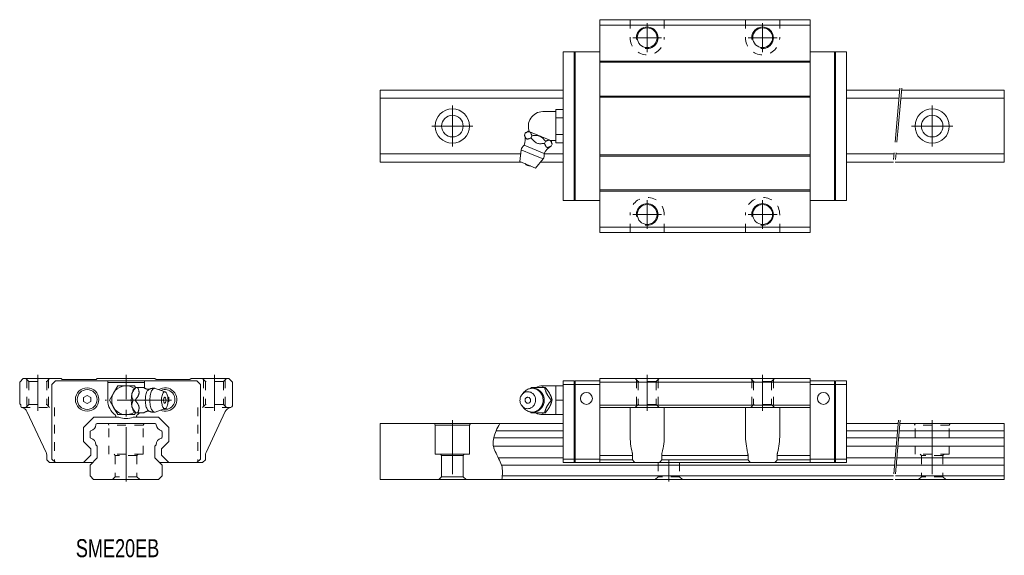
# Model space of a CAD drawing. Header units: inches. Extents: x -30 to 243, y -21 to 128.
import ezdxf

# ---------------------------------------------------------------- set-up
doc = ezdxf.new("R2010")
doc.units = ezdxf.units.IN
for name, pattern in [('CENTER', [22.8, 15, -3, 1.8, -3]), ('DASHED', [4.8, 2.4, -2.4]), ('PHANTOM', [27.6, 15, -3, 1.8, -3, 1.8, -3])]:
    doc.linetypes.add(name, pattern=pattern)
for name, color, linetype, lineweight in [('ACAD_LAYER_1', 7, 'Continuous', 0), ('G-M6 [2]', 89, 'Continuous', 0), ('SME20EB [6]', 89, 'Continuous', 0), ('Unnamed [1]', 89, 'Continuous', 0)]:
    doc.layers.add(name, color=color, linetype=linetype, lineweight=lineweight)
doc.styles.add('CK_TEXT_STYLE_0003', font='Smooth', dxfattribs={"width": 0.75, "height": 5})

msp = doc.modelspace()

# ---------------------------------------------------------------- linework, layer by layer
at = {"layer": 'ACAD_LAYER_1', "color": 252, "linetype": 'Continuous', "lineweight": 0}
for p, q in [((139.7, 19.97), (139.7, 20)), ((139.7, 20), (149.2, 20)), ((149.2, 20), (149.2, 19.97))]:
    msp.add_line(p, q, dxfattribs=at)
at = {"layer": 'ACAD_LAYER_1', "color": 4, "linetype": 'Continuous', "lineweight": 0}
for p, q in [((139.7, 18.85), (139.7, 19.97)), ((149.2, 19.97), (149.2, 18.85)), ((171.7, 20), (171.7, 19.97)), ((181.2, 20), (171.7, 20)), ((171.7, 19.97), (171.7, 18.85)), ((181.2, 19.97), (181.2, 20)), ((181.2, 18.85), (181.2, 19.97)), ((139.7, 12.46), (139.7, 18.85)), ((149.2, 18.85), (149.2, 12.46)), ((171.7, 18.85), (171.7, 12.46)), ((181.2, 12.46), (181.2, 18.85)), ((140.41, 5.5), (140.41, 6.66)), ((148.49, 6.66), (148.49, 5.5)), ((172.41, 6.66), (172.41, 5.5)), ((180.49, 5.5), (180.49, 6.66)), ((147.87, 4.7), (141.03, 4.7)), ((173.03, 4.7), (179.87, 4.7))]:
    msp.add_line(p, q, dxfattribs=at)
for centre, start, end in [((144.45, 8), 211.7569, 224.0063), ((144.45, 8), 315.9937, 328.2431), ((176.45, 8), 211.7569, 224.0063), ((176.45, 8), 315.9937, 328.2431)]:
    msp.add_arc(centre, 4.75, start, end, dxfattribs=at)
for centre, major_axis, start_param, end_param in [((144.45, 12.46), (0, -10.19), 4.712389, 5.220888), ((144.45, 12.46), (0, -10.19), 1.062298, 1.570796), ((176.45, 12.46), (0, 10.19), 1.570796, 2.079295), ((176.45, 12.46), (0, -10.19), 1.062298, 1.570796)]:
    msp.add_ellipse(centre, major_axis=major_axis, ratio=0.466308, start_param=start_param, end_param=end_param, dxfattribs=at)
for points, knots in [([(140.41, 6.66), (140.41, 6.73), (140.41, 6.8), (140.4, 6.91), (140.4, 6.95), (140.39, 7.02), (140.39, 7.06), (140.37, 7.16), (140.36, 7.23), (140.33, 7.37), (140.32, 7.44), (140.3, 7.5)], [0, 0, 0, 0, 0.25, 0.25, 0.375, 0.375, 0.5, 0.5, 0.75, 0.75, 1, 1, 1, 1]), ([(148.6, 7.5), (148.57, 7.37), (148.54, 7.24), (148.51, 7.06), (148.51, 7.02), (148.5, 6.95), (148.5, 6.91), (148.49, 6.8), (148.49, 6.73), (148.49, 6.66)], [0, 0, 0, 0, 0.5, 0.5, 0.625, 0.625, 0.75, 0.75, 1, 1, 1, 1]), ([(172.3, 7.5), (172.33, 7.37), (172.36, 7.24), (172.39, 7.02), (172.4, 6.95), (172.41, 6.8), (172.41, 6.73), (172.41, 6.66)], [0, 0, 0, 0, 0.5, 0.5, 0.75, 0.75, 1, 1, 1, 1]), ([(180.49, 6.66), (180.49, 6.8), (180.5, 6.95), (180.53, 7.16), (180.54, 7.23), (180.57, 7.37), (180.58, 7.44), (180.6, 7.5)], [0, 0, 0, 0, 0.5, 0.5, 0.75, 0.75, 1, 1, 1, 1])]:
    msp.add_open_spline(points, degree=3, knots=knots, dxfattribs=at)
at = {"layer": 'G-M6 [2]', "color": 4, "linetype": 'Continuous', "lineweight": 0}
for p, q in [((112.27, 25.5), (116, 25.5)), ((115.5, 26), (119.1, 26)), ((115.5, 25.53), (115.5, 26)), ((116, 25.5), (116.23, 25.5)), ((119.1, 26), (121.2, 26)), ((119.1, 24), (119.1, 26)), ((109.75, 23.58), (110.29, 24.22)), ((117.41, 23.82), (117.49, 23.68)), ((117.87, 22), (118.1, 22)), ((119.1, 22), (119.1, 24)), ((119.1, 22), (121.2, 22)), ((119.1, 20), (119.1, 22)), ((110.29, 19.78), (109.75, 20.42)), ((117.49, 20.32), (117.41, 20.18)), ((119.1, 18), (119.1, 20)), ((116, 18.5), (112.27, 18.5)), ((115.5, 18), (115.5, 18.47)), ((119.1, 18), (115.5, 18)), ((116, 18.5), (116.23, 18.5)), ((119.1, 18), (121.2, 18))]:
    msp.add_line(p, q, dxfattribs=at)
at = {"layer": 'G-M6 [2]', "color": 4, "linetype": 'Continuous', "lineweight": 0, "extrusion": (0, 0, -1)}
for points in [[(-112.55, 25.3), (-113.09, 25.25), (-113.3, 25.2), (-113.51, 25.13), (-113.72, 25.04), (-113.93, 24.94), (-114.13, 24.82), (-114.33, 24.68), (-114.51, 24.52), (-114.69, 24.35), (-114.85, 24.16), (-115, 23.96), (-115.17, 23.68), (-115.32, 23.38), (-115.43, 23.08), (-115.51, 22.77), (-115.56, 22.47), (-115.59, 22.17), (-115.59, 21.89), (-115.58, 21.62), (-115.52, 21.27), (-115.44, 20.96), (-115.34, 20.68), (-115.23, 20.43), (-115.06, 20.14), (-114.89, 19.89), (-114.72, 19.69), (-114.5, 19.46), (-114.29, 19.29), (-114.1, 19.16), (-113.88, 19.03), (-113.62, 18.91), (-113.41, 18.83), (-113.19, 18.77), (-112.97, 18.73), (-112.73, 18.71), (-112.55, 18.7), (-112.55, 18.7), (-112.05, 18.74), (-111.83, 18.79), (-111.56, 18.88), (-111.33, 18.97), (-111.08, 19.11), (-110.89, 19.23), (-110.69, 19.38), (-110.46, 19.59), (-110.29, 19.78)], [(-117.41, 23.82), (-117.36, 23.92), (-117.3, 24.02), (-117.24, 24.12), (-117.18, 24.22), (-117.11, 24.31), (-117.05, 24.41), (-116.98, 24.5), (-116.92, 24.6), (-116.85, 24.69), (-116.78, 24.78), (-116.71, 24.87), (-116.64, 24.96), (-116.58, 25.05), (-116.51, 25.14), (-116.44, 25.23), (-116.37, 25.32), (-116.3, 25.41), (-116.23, 25.5)], [(-115.91, 22), (-115.91, 21.95), (-115.91, 21.9), (-115.91, 21.85), (-115.91, 21.8), (-115.9, 21.75), (-115.9, 21.7), (-115.89, 21.65), (-115.89, 21.6), (-115.88, 21.55), (-115.87, 21.49), (-115.86, 21.44), (-115.86, 21.39), (-115.85, 21.34), (-115.83, 21.28), (-115.82, 21.23), (-115.81, 21.18), (-115.8, 21.13), (-115.78, 21.08), (-115.77, 21.02), (-115.75, 20.97), (-115.74, 20.92), (-115.72, 20.87), (-115.7, 20.82), (-115.68, 20.77), (-115.66, 20.72), (-115.64, 20.67), (-115.62, 20.62), (-115.6, 20.57), (-115.57, 20.53), (-115.55, 20.48), (-115.52, 20.43), (-115.5, 20.38), (-115.47, 20.34), (-115.45, 20.29), (-115.42, 20.24), (-115.39, 20.2), (-115.36, 20.15), (-115.33, 20.11), (-115.3, 20.06), (-115.27, 20.02), (-115.24, 19.98), (-115.21, 19.93), (-115.17, 19.89), (-115.14, 19.85), (-115.1, 19.81), (-115.07, 19.77), (-115.03, 19.73), (-115, 19.69), (-114.96, 19.65), (-114.92, 19.62), (-114.88, 19.58), (-114.84, 19.54), (-114.8, 19.51), (-114.76, 19.47), (-114.72, 19.44), (-114.68, 19.4), (-114.64, 19.37), (-114.6, 19.34), (-114.56, 19.3), (-114.51, 19.27), (-114.47, 19.24), (-114.42, 19.21), (-114.38, 19.18), (-114.34, 19.16), (-114.29, 19.13), (-114.24, 19.1), (-114.2, 19.08), (-114.15, 19.05), (-114.1, 19.03), (-114.06, 19), (-114.01, 18.98), (-113.96, 18.96), (-113.91, 18.94), (-113.86, 18.92), (-113.81, 18.9), (-113.77, 18.88), (-113.72, 18.86), (-113.67, 18.84), (-113.62, 18.83), (-113.57, 18.81), (-113.52, 18.8), (-113.46, 18.79), (-113.41, 18.77), (-113.36, 18.76), (-113.31, 18.75), (-113.26, 18.74), (-113.21, 18.73), (-113.16, 18.72), (-113.11, 18.71), (-113.05, 18.71), (-113, 18.7), (-112.95, 18.7), (-112.9, 18.69), (-112.85, 18.69), (-112.79, 18.68), (-112.74, 18.68), (-112.69, 18.68), (-112.64, 18.68), (-112.59, 18.68), (-112.53, 18.68), (-112.48, 18.69), (-112.43, 18.69), (-112.38, 18.7), (-112.33, 18.7), (-112.28, 18.71), (-112.22, 18.71), (-112.17, 18.72), (-112.12, 18.73), (-112.09, 18.73), (-112.06, 18.74), (-112.03, 18.74), (-112, 18.75), (-111.97, 18.75), (-111.94, 18.76), (-111.91, 18.77), (-111.88, 18.77), (-111.85, 18.78)], [(-118.1, 22), (-118.07, 22.09), (-118.05, 22.18), (-118.02, 22.27), (-117.99, 22.35), (-117.97, 22.44), (-117.94, 22.53), (-117.91, 22.62), (-117.88, 22.72), (-117.85, 22.81), (-117.82, 22.9), (-117.79, 22.99), (-117.75, 23.09), (-117.71, 23.18), (-117.67, 23.28), (-117.63, 23.38), (-117.59, 23.48), (-117.54, 23.58), (-117.49, 23.68)], [(-117.49, 20.32), (-117.52, 20.38), (-117.55, 20.43), (-117.57, 20.49), (-117.6, 20.55), (-117.63, 20.6), (-117.65, 20.66), (-117.67, 20.71), (-117.7, 20.77), (-117.72, 20.82), (-117.77, 20.96), (-117.82, 21.1), (-117.86, 21.23), (-117.91, 21.36), (-117.95, 21.49), (-117.99, 21.62), (-118.02, 21.75), (-118.06, 21.87), (-118.1, 22)], [(-116.23, 18.5), (-116.32, 18.61), (-116.4, 18.72), (-116.49, 18.83), (-116.57, 18.94), (-116.66, 19.05), (-116.74, 19.16), (-116.82, 19.27), (-116.91, 19.39), (-116.99, 19.5), (-117.04, 19.57), (-117.08, 19.65), (-117.13, 19.72), (-117.18, 19.79), (-117.23, 19.86), (-117.27, 19.93), (-117.32, 20.01), (-117.36, 20.08), (-117.4, 20.16), (-117.4, 20.16), (-117.4, 20.16), (-117.41, 20.16), (-117.41, 20.17), (-117.41, 20.17), (-117.41, 20.17), (-117.41, 20.17), (-117.41, 20.18), (-117.41, 20.18)], [(-111.77, 18.8), (-111.76, 18.81), (-111.75, 18.81), (-111.74, 18.82), (-111.73, 18.82), (-111.71, 18.82), (-111.7, 18.83), (-111.69, 18.83), (-111.68, 18.83), (-111.67, 18.84), (-111.67, 18.84), (-111.67, 18.84), (-111.66, 18.84), (-111.66, 18.84), (-111.66, 18.84), (-111.66, 18.84), (-111.66, 18.85), (-111.65, 18.85), (-111.65, 18.85)]]:
    msp.add_lwpolyline(points, dxfattribs=at)
at = {"layer": 'G-M6 [2]', "color": 4, "linetype": 'Continuous', "lineweight": 0}
for points in [[(110.29, 24.22), (110.68, 24.61), (110.88, 24.76), (111.12, 24.92), (111.33, 25.03), (111.57, 25.12), (111.82, 25.2), (112.06, 25.26), (112.28, 25.29), (112.55, 25.3)], [(112.08, 25.26), (112.1, 25.28), (112.12, 25.31), (112.14, 25.34), (112.16, 25.37), (112.19, 25.39), (112.21, 25.42), (112.23, 25.45), (112.25, 25.47), (112.27, 25.5)], [(112.08, 25.27), (112.11, 25.27), (112.14, 25.28), (112.17, 25.28), (112.2, 25.29), (112.23, 25.29), (112.26, 25.29), (112.29, 25.3), (112.32, 25.3), (112.35, 25.3), (112.4, 25.31), (112.45, 25.31), (112.5, 25.31), (112.55, 25.32), (112.61, 25.32), (112.66, 25.32), (112.71, 25.32), (112.76, 25.32), (112.81, 25.31), (112.87, 25.31), (112.92, 25.31), (112.97, 25.3), (113.02, 25.3), (113.07, 25.29), (113.12, 25.28), (113.17, 25.28), (113.23, 25.27), (113.28, 25.26), (113.33, 25.25), (113.38, 25.24), (113.43, 25.22), (113.48, 25.21), (113.53, 25.2), (113.58, 25.18), (113.63, 25.17), (113.68, 25.15), (113.72, 25.14), (113.77, 25.12), (113.82, 25.1), (113.87, 25.08), (113.92, 25.06), (113.96, 25.04), (114.01, 25.02), (114.06, 25), (114.1, 24.97), (114.15, 24.95), (114.19, 24.93), (114.24, 24.9), (114.28, 24.88), (114.33, 24.85), (114.37, 24.82), (114.41, 24.79), (114.46, 24.77), (114.5, 24.74), (114.54, 24.71), (114.58, 24.68), (114.62, 24.64), (114.66, 24.61), (114.7, 24.58), (114.74, 24.55), (114.78, 24.51), (114.82, 24.48), (114.86, 24.44), (114.9, 24.41), (114.93, 24.37), (114.97, 24.34), (115.01, 24.3), (115.04, 24.26), (115.07, 24.22), (115.11, 24.18), (115.14, 24.14), (115.17, 24.1), (115.21, 24.06), (115.24, 24.02), (115.27, 23.98), (115.3, 23.94), (115.33, 23.9), (115.36, 23.85), (115.39, 23.81), (115.41, 23.77), (115.44, 23.72), (115.47, 23.68), (115.49, 23.63), (115.52, 23.58), (115.54, 23.54), (115.56, 23.49), (115.59, 23.44), (115.61, 23.4), (115.63, 23.35), (115.65, 23.3), (115.67, 23.25), (115.69, 23.2), (115.71, 23.16), (115.73, 23.11), (115.74, 23.06), (115.76, 23.01), (115.77, 22.96), (115.79, 22.91), (115.8, 22.86), (115.81, 22.8), (115.83, 22.75), (115.84, 22.7), (115.85, 22.65), (115.86, 22.6), (115.87, 22.55), (115.88, 22.49), (115.88, 22.44), (115.89, 22.39), (115.89, 22.34), (115.9, 22.3), (115.9, 22.26), (115.9, 22.22), (115.91, 22.19), (115.91, 22.15), (115.91, 22.11), (115.91, 22.08), (115.91, 22.04), (115.91, 22)], [(116, 25.5), (116.03, 25.39), (116.07, 25.28), (116.1, 25.17), (116.13, 25.06), (116.17, 24.95), (116.2, 24.84), (116.24, 24.73), (116.28, 24.61), (116.32, 24.5), (116.34, 24.43), (116.37, 24.35), (116.4, 24.28), (116.43, 24.21), (116.46, 24.14), (116.49, 24.07), (116.53, 23.99), (116.56, 23.92), (116.6, 23.84), (116.64, 23.77), (116.68, 23.69), (116.72, 23.62), (116.76, 23.54), (116.81, 23.47), (116.85, 23.39), (116.9, 23.32), (116.95, 23.25), (117, 23.18), (117.09, 23.04), (117.18, 22.9), (117.28, 22.77), (117.38, 22.64), (117.48, 22.51), (117.57, 22.38), (117.67, 22.25), (117.77, 22.13), (117.87, 22)], [(111.36, 19.65), (110.97, 19.69), (110.77, 19.74), (110.57, 19.81), (110.37, 19.91), (110.18, 20.03), (110, 20.17), (109.83, 20.33), (109.68, 20.51), (109.55, 20.71), (109.43, 20.92), (109.34, 21.13), (109.27, 21.35), (109.22, 21.64), (109.19, 21.92), (109.2, 22.19), (109.23, 22.44), (109.28, 22.67), (109.37, 22.95), (109.48, 23.18), (109.6, 23.38), (109.77, 23.6), (109.93, 23.77), (110.08, 23.9), (110.26, 24.03), (110.48, 24.15), (110.65, 24.22), (110.83, 24.28), (111.01, 24.32), (111.21, 24.34), (111.36, 24.35), (111.36, 24.35), (111.75, 24.31), (111.95, 24.26), (112.15, 24.19), (112.35, 24.09), (112.54, 23.97), (112.72, 23.83), (112.89, 23.67), (113.04, 23.49), (113.18, 23.29), (113.29, 23.08), (113.38, 22.87), (113.45, 22.65), (113.51, 22.36), (113.53, 22.08), (113.52, 21.81), (113.49, 21.56), (113.44, 21.33), (113.35, 21.05), (113.24, 20.82), (113.12, 20.62), (112.95, 20.4), (112.79, 20.23), (112.64, 20.1), (112.46, 19.97), (112.24, 19.85), (112.07, 19.78), (111.89, 19.72), (111.71, 19.68), (111.51, 19.66), (111.36, 19.65)], [(111.36, 21.17), (111.11, 21.22), (110.98, 21.28), (110.87, 21.37), (110.77, 21.48), (110.69, 21.61), (110.63, 21.74), (110.6, 21.88), (110.6, 22.06), (110.62, 22.22), (110.67, 22.35), (110.74, 22.49), (110.82, 22.59), (110.92, 22.68), (111.03, 22.75), (111.15, 22.8), (111.27, 22.82), (111.36, 22.83), (111.36, 22.83), (111.61, 22.78), (111.74, 22.72), (111.86, 22.63), (111.96, 22.52), (112.04, 22.39), (112.09, 22.26), (112.12, 22.12), (112.12, 21.94), (112.1, 21.78), (112.06, 21.65), (111.98, 21.51), (111.9, 21.41), (111.8, 21.32), (111.69, 21.25), (111.58, 21.2), (111.45, 21.18), (111.36, 21.17)], [(117.87, 22), (117.78, 21.89), (117.7, 21.78), (117.62, 21.67), (117.53, 21.56), (117.45, 21.45), (117.36, 21.34), (117.28, 21.23), (117.2, 21.11), (117.11, 21), (117.07, 20.93), (117.02, 20.85), (116.97, 20.78), (116.92, 20.71), (116.88, 20.64), (116.83, 20.57), (116.79, 20.49), (116.74, 20.42), (116.7, 20.34), (116.66, 20.27), (116.62, 20.19), (116.58, 20.12), (116.54, 20.04), (116.51, 19.97), (116.48, 19.89), (116.44, 19.82), (116.41, 19.75), (116.38, 19.68), (116.33, 19.54), (116.28, 19.4), (116.24, 19.27), (116.19, 19.14), (116.15, 19.01), (116.11, 18.88), (116.08, 18.75), (116.04, 18.63), (116, 18.5)], [(112.27, 18.5), (112.25, 18.53), (112.23, 18.55), (112.21, 18.58), (112.19, 18.61), (112.17, 18.63), (112.15, 18.66), (112.13, 18.68), (112.11, 18.71), (112.09, 18.74)]]:
    msp.add_lwpolyline(points, dxfattribs=at)
for start, end in [(90, 118.89), (241.7091, 270)]:
    msp.add_arc((115.5, 22), 4, start, end, dxfattribs=at)
at = {"layer": 'SME20EB [6]', "color": 4, "linetype": 'Continuous', "lineweight": 0}
for p, q in [((-29.5, 27), (-28.5, 28)), ((-28.5, 28), (-18, 28)), ((-17.7, 27.7), (-18, 28)), ((-8.3, 27.7), (-8, 28)), ((8, 28), (-8, 28)), ((8.3, 27.7), (8, 28)), ((17.7, 27.7), (18, 28)), ((28.5, 28), (18, 28)), ((29.5, 27), (28.5, 28)), ((-29.5, 21), (-29.5, 27)), ((29.5, 20.66), (29.5, 27)), ((-29.5, 21), (-29.2, 20.7)), ((-29.2, 20.35), (-29.2, 20.7)), ((-22.19, 7.5), (-27.48, 18.85)), ((22.19, 7.5), (27.48, 18.85)), ((-22, 5.5), (-22, 6.66)), ((-22, 5.5), (-21.2, 4.7)), ((22, 5.5), (21.2, 4.7)), ((22, 5.5), (22, 6.66)), ((-21.2, 4.7), (-9.3, 4.7)), ((21.2, 4.7), (9.3, 4.7))]:
    msp.add_line(p, q, dxfattribs=at)
at = {"layer": 'SME20EB [6]', "color": 252, "linetype": 'DASHED', "lineweight": 0}
for p, q in [((-27.8, 28), (-27, 27.2)), ((-27.5, 27.7), (-27.5, 20.3)), ((-21.2, 28), (-22, 27.2)), ((-21.5, 27.7), (-21.5, 20.3)), ((21.2, 28), (22, 27.2)), ((21.5, 27.7), (21.5, 20.3)), ((27.8, 28), (27, 27.2)), ((27.5, 27.7), (27.5, 20.3)), ((-27, 27.2), (-27, 20.8)), ((-27, 27.2), (-22, 27.2)), ((-22, 27.2), (-22, 20.8)), ((22, 27.2), (22, 20.8)), ((27, 27.2), (22, 27.2)), ((27, 27.2), (27, 20.8)), ((-28.99, 20), (-19.85, 20)), ((-27, 20.8), (-27.8, 20)), ((-27, 20.8), (-22, 20.8)), ((-22, 20.8), (-21.2, 20)), ((-19.85, 20), (-19.85, 4.7)), ((19.85, 20), (19.85, 4.7)), ((29.05, 20), (19.85, 20)), ((22, 20.8), (21.2, 20)), ((27, 20.8), (22, 20.8)), ((27, 20.8), (27.8, 20))]:
    msp.add_line(p, q, dxfattribs=at)
at = {"layer": 'SME20EB [6]', "color": 252, "linetype": 'CENTER', "lineweight": 0}
for p, q in [((-24.5, 19.06), (-24.5, 29)), ((24.5, 19.06), (24.5, 29))]:
    msp.add_line(p, q, dxfattribs=at)
at = {"layer": 'SME20EB [6]', "color": 4, "linetype": 'Continuous', "lineweight": 0}
for centre, radius, start, end in [((-28.8, 20.35), 0.4, 180, 258.2312), ((-29.29, 18), 2, 25, 78.2312), ((29.29, 18), 2, 100.4455, 155), ((28.8, 20.66), 0.7, 280.4455, 0), ((-24, 6.66), 2, 0, 25), ((24, 6.66), 2, 155, 180)]:
    msp.add_arc(centre, radius, start, end, dxfattribs=at)
at = {"layer": 'Unnamed [1]', "color": 4, "linetype": 'Continuous', "lineweight": 0}
for p, q in [((131.3, 68.5), (131.3, 127.5)), ((189.6, 127.5), (131.3, 127.5)), ((189.6, 126), (131.3, 126)), ((189.6, 68.5), (189.6, 127.5)), ((121.2, 118.6), (131.3, 118.6)), ((121.2, 77.4), (121.2, 118.6)), ((124.2, 77.4), (124.2, 118.6)), ((124.5, 77.4), (124.5, 118.6)), ((199.7, 118.6), (189.6, 118.6)), ((196.4, 77.4), (196.4, 118.6)), ((196.7, 77.4), (196.7, 118.6)), ((199.7, 77.4), (199.7, 118.6)), ((131.3, 116), (189.6, 116)), ((131.3, 115.7), (189.6, 115.7)), ((70.45, 88), (70.45, 108)), ((121.2, 108), (70.45, 108)), ((214.45, 108), (199.7, 108)), ((243.45, 108), (214.96, 108)), ((243.45, 88), (243.45, 108)), ((121.2, 105.71), (70.45, 105.71)), ((131.3, 106.3), (189.6, 106.3)), ((131.3, 106), (189.6, 106)), ((214.25, 105.71), (199.7, 105.71)), ((243.45, 105.71), (214.76, 105.71)), ((115.5, 102), (119.1, 102)), ((119.1, 102.62), (121.2, 102.62)), ((119.1, 101.46), (119.1, 102.62)), ((119.1, 100.31), (119.1, 101.46)), ((121.2, 102.62), (121.2, 93.38)), ((119.1, 100.31), (121.2, 100.31)), ((119.1, 98), (119.1, 100.31)), ((110.4, 95.53), (110.63, 96.08)), ((117.89, 93.89), (111.42, 96.57)), ((111.81, 96.4), (111.89, 96.37)), ((119.1, 95.69), (119.1, 98)), ((119.1, 95.69), (121.2, 95.69)), ((119.1, 94.54), (119.1, 95.69)), ((112.27, 94.76), (112.5, 95.31)), ((116, 93.21), (116.23, 93.76)), ((119.1, 94), (117.62, 94)), ((117.87, 92.44), (118.1, 92.99)), ((119.1, 93.38), (119.1, 94.54)), ((119.1, 93.38), (121.2, 93.38)), ((109.39, 90.29), (70.45, 90.29)), ((109.19, 88.18), (109.5, 91.41)), ((109.5, 91.41), (112.55, 90.15)), ((110.35, 92.68), (115.89, 90.38)), ((112.55, 90.15), (115.6, 88.88)), ((121.2, 90.29), (115.9, 90.29)), ((212.9, 90.29), (199.7, 90.29)), ((243.45, 90.29), (213.41, 90.29)), ((109.63, 88), (70.45, 88)), ((109.19, 88.18), (113.53, 86.38)), ((115.6, 88.88), (113.53, 86.38)), ((121.2, 88), (114.87, 88)), ((131.3, 90), (189.6, 90)), ((131.3, 89.7), (189.6, 89.7)), ((212.7, 88), (199.7, 88)), ((243.45, 88), (213.21, 88)), ((131.3, 80.3), (189.6, 80.3)), ((131.3, 80), (189.6, 80)), ((121.2, 77.4), (131.3, 77.4)), ((199.7, 77.4), (189.6, 77.4)), ((189.6, 70), (131.3, 70)), ((189.6, 68.5), (131.3, 68.5)), ((-19.6, 27.4), (-20.6, 26.4)), ((19.6, 27.4), (-19.6, 27.4)), ((-17.7, 27.7), (-8.3, 27.7)), ((-5.1, 27.4), (-5.1, 22)), ((5.1, 27.4), (5.1, 25.36)), ((8.3, 27.7), (17.7, 27.7)), ((20.6, 26.4), (19.6, 27.4)), ((121.2, 27.4), (124.2, 27.4)), ((121.2, 4.7), (121.2, 27.4)), ((124.2, 27.1), (124.5, 27.4)), ((124.2, 4.7), (124.2, 27.4)), ((124.5, 27.4), (131.3, 27.4)), ((124.5, 4.7), (124.5, 27.4)), ((131.3, 28), (189.6, 28)), ((131.3, 4.7), (131.3, 28)), ((189.6, 4.7), (189.6, 28)), ((189.6, 4.7), (189.6, 28)), ((196.4, 27.4), (189.6, 27.4)), ((196.4, 4.7), (196.4, 27.4)), ((196.7, 27.1), (196.4, 27.4)), ((199.7, 27.4), (196.7, 27.4)), ((196.7, 4.7), (196.7, 27.4)), ((196.7, 4.7), (196.7, 27.4)), ((199.7, 4.7), (199.7, 27.4)), ((199.7, 4.7), (199.7, 27.4)), ((-20.6, 26.4), (-20.6, 5.7)), ((-5.1, 26.9), (5.1, 26.9)), ((-2.31, 26), (-3.46, 24)), ((0, 26), (-2.31, 26)), ((2.31, 26), (0, 26)), ((2.6, 25.5), (2.31, 26)), ((2.6, 25.5), (2.69, 25.5)), ((3.24, 25.5), (2.69, 25.5)), ((3.24, 25.5), (4.89, 25.5)), ((8.01, 25.27), (10.83, 24.33)), ((20.6, 5.7), (20.6, 26.4)), ((121.2, 26.4), (124.2, 26.4)), ((124.5, 26.4), (131.3, 26.4)), ((131.3, 27), (189.6, 27)), ((196.4, 26.4), (189.6, 26.4)), ((199.7, 26.4), (196.7, 26.4)), ((-11.8, 22.78), (-10.8, 23.35)), ((-11.8, 21.62), (-11.8, 22.78)), ((-9.8, 22.78), (-10.8, 23.35)), ((-9.8, 21.62), (-9.8, 22.78)), ((-3.46, 24), (-4.62, 22)), ((-4.62, 22), (-3.46, 20)), ((1.6, 23.68), (1.63, 23.82)), ((2.47, 22), (1.92, 22)), ((11.8, 22.78), (11.54, 22.93)), ((11.8, 21.62), (11.8, 22.78)), ((-10.8, 21.05), (-11.8, 21.62)), ((-10.8, 21.05), (-9.8, 21.62)), ((-3.46, 20), (-2.31, 18)), ((1.63, 20.18), (1.6, 20.32)), ((10.83, 19.67), (8.01, 18.73)), ((11.59, 21.5), (11.8, 21.62)), ((131.3, 20.66), (189.6, 20.66)), ((131.3, 20), (189.6, 20)), ((-8.95, 17.3), (-11.8, 14.45)), ((-3.13, 17.3), (-8.95, 17.3)), ((-1.98, 17.3), (-3.13, 17.3)), ((-2.31, 18), (0, 18)), ((0, 18), (2.31, 18)), ((3.13, 17.3), (1.98, 17.3)), ((2.31, 18), (2.6, 18.5)), ((2.69, 18.5), (2.6, 18.5)), ((3.24, 18.5), (2.69, 18.5)), ((3.13, 17.3), (8.95, 17.3)), ((4.88, 18.5), (3.24, 18.5)), ((8.95, 17.3), (11.8, 14.45)), ((-11.8, 14.45), (-11.8, 10.55)), ((8.05, 15.5), (-8.05, 15.5)), ((11.8, 14.45), (11.8, 10.55)), ((70.45, 15.5), (121.2, 15.5)), ((70.45, 15.5), (70.45, 0)), ((85.7, 15.1), (85.47, 15.5)), ((85.7, 7), (85.7, 15.1)), ((95.2, 15.1), (85.7, 15.1)), ((95.2, 15.1), (95.43, 15.5)), ((95.2, 7), (95.2, 15.1)), ((199.7, 15.5), (214.02, 15.5)), ((214.52, 15.5), (243.45, 15.5)), ((243.45, 15.5), (243.45, 0)), ((-10, 13.22), (-10, 11.78)), ((10, 13.22), (10, 11.78)), ((101.89, 11.54), (121.2, 11.54)), ((102.57, 13.54), (121.2, 13.54)), ((199.7, 13.54), (213.85, 13.54)), ((199.7, 11.54), (213.67, 11.54)), ((214.17, 11.54), (243.45, 11.54)), ((214.35, 13.54), (243.45, 13.54)), ((-11.8, 10.55), (-9.8, 8.55)), ((-9.8, 8.55), (-9.8, 6.75)), ((-8, 9.3), (-8.35, 9.65)), ((-8, 6), (-8, 9.3)), ((8, 9.3), (8.35, 9.65)), ((8, 6), (8, 9.3)), ((11.8, 10.55), (9.8, 8.55)), ((9.8, 8.55), (9.8, 6.75)), ((101.82, 9.3), (121.2, 9.3)), ((199.7, 9.3), (213.47, 9.3)), ((213.98, 9.3), (243.45, 9.3)), ((-20.6, 5.7), (-19.6, 4.7)), ((-9.8, 6.75), (-11.85, 4.7)), ((-8, 6), (-10, 4)), ((8, 6), (10, 4)), ((9.8, 6.75), (11.85, 4.7)), ((19.6, 4.7), (20.6, 5.7)), ((95.2, 7), (85.7, 7)), ((87.15, 7), (87.45, 6.7)), ((87.45, 6.7), (87.45, 0.8)), ((93.45, 6.7), (87.45, 6.7)), ((93.75, 7), (93.45, 6.7)), ((93.45, 6.7), (93.45, 0.8)), ((103.21, 6), (121.2, 6)), ((121.2, 5.7), (124.2, 5.7)), ((124.5, 5.7), (131.3, 5.7)), ((131.3, 5.7), (124.5, 5.7)), ((131.3, 6.66), (140.41, 6.66)), ((131.3, 5.5), (140.41, 5.5)), ((148.49, 6.66), (172.41, 6.66)), ((148.49, 5.5), (172.41, 5.5)), ((189.6, 6.66), (180.49, 6.66)), ((189.6, 5.5), (180.49, 5.5)), ((196.4, 5.7), (189.6, 5.7)), ((189.6, 5.7), (196.4, 5.7)), ((199.7, 5.7), (196.7, 5.7)), ((199.7, 6), (213.19, 6)), ((213.69, 6), (243.45, 6)), ((-9.3, 4.7), (-20.8, 4.7)), ((-10, 4), (-10, 1)), ((20.1, 4.7), (9.3, 4.7)), ((21.1, 4.7), (9.3, 4.7)), ((10, 4), (10, 1)), ((104.07, 4), (213.01, 4)), ((124.2, 4.7), (121.2, 4.7)), ((131.3, 4.7), (124.2, 4.7)), ((189.6, 4.7), (131.3, 4.7)), ((189.6, 4.7), (196.7, 4.7)), ((196.7, 4.7), (199.7, 4.7)), ((213.51, 4), (243.45, 4)), ((-10, 1), (-9, 0)), ((9, 0), (-9, 0)), ((10, 1), (9, 0)), ((212.66, 0), (70.45, 0)), ((87.45, 0.8), (86.65, 0)), ((93.45, 0.8), (87.45, 0.8)), ((93.45, 0.8), (94.25, 0)), ((104.29, 1), (212.75, 1)), ((243.45, 0), (213.16, 0)), ((213.25, 1), (243.45, 1))]:
    msp.add_line(p, q, dxfattribs=at)
at = {"layer": 'Unnamed [1]', "color": 252, "linetype": 'DASHED', "lineweight": 0}
for p, q in [((139.7, 127.5), (139.7, 122.5)), ((149.2, 127.5), (149.2, 122.5)), ((171.7, 127.5), (171.7, 122.5)), ((181.2, 127.5), (181.2, 122.5)), ((139.7, 68.5), (139.7, 73.5)), ((149.2, 68.5), (149.2, 73.5)), ((171.7, 68.5), (171.7, 73.5)), ((181.2, 68.5), (181.2, 73.5)), ((141.15, 28), (141.95, 27.2)), ((141.45, 27.7), (141.45, 20.3)), ((147.75, 28), (146.95, 27.2)), ((147.45, 27.7), (147.45, 20.3)), ((173.15, 28), (173.95, 27.2)), ((173.45, 27.7), (173.45, 20.3)), ((179.75, 28), (178.95, 27.2)), ((179.45, 27.7), (179.45, 20.3)), ((146.95, 27.2), (141.95, 27.2)), ((141.95, 27.2), (141.95, 20.8)), ((146.95, 27.2), (146.95, 20.8)), ((178.95, 27.2), (173.95, 27.2)), ((173.95, 27.2), (173.95, 20.8)), ((178.95, 27.2), (178.95, 20.8)), ((141.95, 20.8), (141.15, 20)), ((146.95, 20.8), (141.95, 20.8)), ((146.95, 20.8), (147.75, 20)), ((173.95, 20.8), (173.15, 20)), ((178.95, 20.8), (173.95, 20.8)), ((178.95, 20.8), (179.75, 20)), ((-4.75, 15.1), (-4.98, 15.5)), ((4.75, 15.1), (-4.75, 15.1)), ((-4.75, 7), (-4.75, 15.1)), ((4.75, 15.1), (4.98, 15.5)), ((4.75, 7), (4.75, 15.1)), ((218.7, 15.1), (218.47, 15.5)), ((228.2, 15.1), (218.7, 15.1)), ((218.7, 7), (218.7, 15.1)), ((228.2, 15.1), (228.43, 15.5)), ((228.2, 7), (228.2, 15.1)), ((4.75, 7), (-4.75, 7)), ((-3.3, 7), (-3, 6.7)), ((3, 6.7), (-3, 6.7)), ((-3, 6.7), (-3, 0.8)), ((3.3, 7), (3, 6.7)), ((3, 6.7), (3, 0.8)), ((228.2, 7), (218.7, 7)), ((220.15, 7), (220.45, 6.7)), ((220.45, 6.7), (220.45, 0.8)), ((226.45, 6.7), (220.45, 6.7)), ((226.75, 7), (226.45, 6.7)), ((226.45, 6.7), (226.45, 0.8)), ((147.45, 4.7), (147.45, 0.8)), ((153.45, 4.7), (153.45, 0.8)), ((-3, 0.8), (-3.8, 0)), ((3, 0.8), (-3, 0.8)), ((3, 0.8), (3.8, 0)), ((147.45, 0.8), (146.65, 0)), ((153.45, 0.8), (147.45, 0.8)), ((154.25, 0), (153.45, 0.8)), ((220.45, 0.8), (219.65, 0)), ((226.45, 0.8), (220.45, 0.8)), ((226.45, 0.8), (227.25, 0))]:
    msp.add_line(p, q, dxfattribs=at)
at = {"layer": 'Unnamed [1]', "color": 252, "linetype": 'CENTER', "lineweight": 0}
for p, q in [((144.45, 118.5), (144.45, 126.5)), ((176.45, 118.5), (176.45, 126.5)), ((140.45, 122.5), (148.45, 122.5)), ((172.45, 122.5), (180.45, 122.5)), ((90.45, 92.3), (90.45, 103.7)), ((223.45, 92.3), (223.45, 103.7)), ((84.75, 98), (96.15, 98)), ((217.75, 98), (229.15, 98)), ((144.45, 69.5), (144.45, 77.5)), ((176.45, 69.5), (176.45, 77.5)), ((140.45, 73.5), (148.45, 73.5)), ((172.45, 73.5), (180.45, 73.5)), ((0, -0.5), (0, 29)), ((144.45, 19.06), (144.45, 29)), ((176.45, 19.06), (176.45, 29)), ((12.56, 22), (-5.77, 22)), ((90.45, 16.5), (90.45, -0.5)), ((223.45, 16.5), (223.45, -0.5)), ((150.45, 5.53), (150.45, -0.5))]:
    msp.add_line(p, q, dxfattribs=at)
at = {"layer": 'Unnamed [1]', "color": 252, "linetype": 'PHANTOM', "lineweight": 0}
for p, q in [((214.5, 108.5), (212.62, 87)), ((215, 108.5), (213.12, 87)), ((214.1, 16.5), (212.57, -1)), ((214.61, 16.5), (213.08, -1))]:
    msp.add_line(p, q, dxfattribs=at)
at = {"layer": 'Unnamed [1]', "color": 4, "linetype": 'Continuous', "lineweight": 0}
for points in [[(111.81, 96.4), (111.78, 96.41), (111.75, 96.42), (111.72, 96.42), (111.68, 96.43), (111.65, 96.43), (111.61, 96.43), (111.58, 96.43), (111.54, 96.42), (111.5, 96.42), (111.41, 96.4), (111.32, 96.37), (111.22, 96.34), (111.12, 96.3), (111.03, 96.26), (110.93, 96.22), (110.83, 96.17), (110.73, 96.13), (110.63, 96.08)], [(114.64, 95.24), (114.52, 95.28), (114.45, 95.3), (114.39, 95.32), (114.32, 95.33), (114.26, 95.35), (114.2, 95.36), (114.13, 95.37), (114.06, 95.38), (114, 95.38), (113.83, 95.4), (113.67, 95.4), (113.5, 95.4), (113.33, 95.39), (113.16, 95.38), (113, 95.36), (112.83, 95.35), (112.66, 95.33), (112.5, 95.31)], [(116.23, 93.76), (116.14, 93.87), (116.05, 93.99), (115.96, 94.1), (115.87, 94.21), (115.78, 94.32), (115.68, 94.43), (115.58, 94.53), (115.48, 94.64), (115.38, 94.74), (115.32, 94.8), (115.25, 94.85), (115.19, 94.91), (115.12, 94.96), (115.05, 95.01), (114.98, 95.06), (114.9, 95.1), (114.83, 95.15), (114.75, 95.19), (114.75, 95.19), (114.75, 95.19), (114.74, 95.19), (114.74, 95.19), (114.74, 95.19), (114.74, 95.19), (114.73, 95.19), (114.73, 95.2), (114.64, 95.24)], [(117.41, 94.08), (117.36, 94.1), (117.3, 94.11), (117.24, 94.11), (117.18, 94.11), (117.11, 94.1), (117.05, 94.09), (116.98, 94.07), (116.92, 94.05), (116.85, 94.03), (116.78, 94), (116.71, 93.98), (116.64, 93.95), (116.58, 93.92), (116.51, 93.89), (116.44, 93.86), (116.37, 93.83), (116.3, 93.79), (116.23, 93.76)], [(2.69, 25.5), (2.6, 25.39), (2.51, 25.28), (2.43, 25.17), (2.34, 25.06), (2.26, 24.95), (2.17, 24.84), (2.09, 24.73), (2.01, 24.61), (1.94, 24.5), (1.9, 24.43), (1.85, 24.35), (1.81, 24.28), (1.78, 24.21), (1.74, 24.14), (1.71, 24.07), (1.68, 23.99), (1.66, 23.92), (1.63, 23.84), (1.63, 23.84), (1.63, 23.84), (1.63, 23.84), (1.63, 23.83), (1.63, 23.83), (1.63, 23.83), (1.63, 23.83), (1.63, 23.82), (1.63, 23.82)], [(2.48, 25.42), (2.34, 25.31), (2.22, 25.19), (2.11, 25.04), (2, 24.87), (1.91, 24.68), (1.83, 24.48), (1.75, 24.26), (1.68, 24.04), (1.63, 23.82)], [(6.2, 24.91), (5.99, 24.73), (5.88, 24.58), (5.78, 24.41), (5.68, 24.18), (5.57, 23.89), (5.48, 23.53), (5.4, 23.13), (5.36, 22.75), (5.33, 22.41), (5.32, 22.1), (5.32, 22), (5.32, 22), (5.34, 21.46), (5.37, 21.11), (5.43, 20.7), (5.51, 20.35), (5.59, 20.06), (5.7, 19.77), (5.8, 19.56), (5.91, 19.37), (6.03, 19.23), (6.12, 19.14)], [(6.19, 24.91), (6.2, 24.91), (6.2, 24.92), (6.21, 24.92), (6.21, 24.92), (6.21, 24.92), (6.22, 24.93), (6.22, 24.93), (6.23, 24.93), (6.23, 24.94), (6.27, 24.96), (6.31, 24.98), (6.34, 25.01), (6.38, 25.03), (6.42, 25.05), (6.46, 25.06), (6.5, 25.08), (6.54, 25.1), (6.58, 25.12), (6.62, 25.13), (6.66, 25.15), (6.71, 25.16), (6.75, 25.18), (6.79, 25.19), (6.83, 25.21), (6.87, 25.22), (6.91, 25.23), (6.96, 25.24), (7, 25.25), (7.04, 25.26), (7.09, 25.27), (7.13, 25.28), (7.17, 25.28), (7.22, 25.29), (7.26, 25.3), (7.3, 25.3), (7.35, 25.31), (7.39, 25.31), (7.44, 25.32), (7.49, 25.32), (7.54, 25.32), (7.59, 25.32), (7.63, 25.32), (7.68, 25.32), (7.73, 25.31), (7.78, 25.31), (7.79, 25.31), (7.81, 25.31), (7.82, 25.3), (7.84, 25.3), (7.85, 25.3)], [(7.85, 25.3), (7.65, 25.26), (7.52, 25.18), (7.41, 25.09), (7.3, 24.97), (7.18, 24.8), (7.08, 24.61), (6.97, 24.36), (6.86, 24.04), (6.76, 23.65), (6.68, 23.22), (6.63, 22.81), (6.6, 22.45), (6.59, 22.11), (6.59, 22), (6.59, 22), (6.61, 21.36), (6.65, 21.01), (6.7, 20.67), (6.78, 20.27), (6.87, 19.91), (6.98, 19.62), (7.08, 19.39), (7.18, 19.2), (7.28, 19.06), (7.4, 18.92), (7.5, 18.83), (7.62, 18.76), (7.74, 18.71), (7.86, 18.7), (7.97, 18.72), (8.01, 18.73)], [(8.01, 25.27), (8, 25.28), (7.98, 25.28), (7.96, 25.29), (7.94, 25.29), (7.92, 25.29), (7.91, 25.3), (7.89, 25.3), (7.87, 25.3), (7.85, 25.3)], [(1.6, 23.68), (1.56, 23.47), (1.52, 23.27), (1.5, 23.07), (1.47, 22.88), (1.46, 22.69), (1.45, 22.51), (1.44, 22.33), (1.43, 22.16), (1.43, 22), (1.43, 22), (1.43, 21.84), (1.44, 21.67), (1.45, 21.49), (1.46, 21.31), (1.47, 21.12), (1.5, 20.93), (1.52, 20.73), (1.56, 20.53), (1.6, 20.32)], [(1.6, 23.68), (1.59, 23.62), (1.58, 23.57), (1.58, 23.51), (1.57, 23.45), (1.57, 23.4), (1.57, 23.34), (1.57, 23.29), (1.58, 23.23), (1.58, 23.18), (1.6, 23.04), (1.63, 22.9), (1.66, 22.77), (1.7, 22.64), (1.74, 22.51), (1.78, 22.38), (1.83, 22.25), (1.87, 22.13), (1.92, 22)], [(1.92, 22), (1.89, 21.91), (1.85, 21.82), (1.82, 21.73), (1.79, 21.65), (1.76, 21.56), (1.73, 21.47), (1.7, 21.38), (1.68, 21.28), (1.65, 21.19), (1.63, 21.1), (1.61, 21.01), (1.59, 20.91), (1.58, 20.82), (1.57, 20.72), (1.57, 20.62), (1.57, 20.52), (1.58, 20.42), (1.6, 20.32)], [(11.62, 22), (11.59, 22.57), (11.55, 22.86), (11.48, 23.24), (11.41, 23.51), (11.32, 23.74), (11.22, 23.95), (11.11, 24.11), (11.03, 24.2), (10.95, 24.27), (10.87, 24.32), (10.76, 24.35), (10.65, 24.34), (10.56, 24.31), (10.47, 24.26), (10.36, 24.16), (10.27, 24.04), (10.17, 23.87), (10.07, 23.63), (9.97, 23.32), (9.9, 22.98), (9.85, 22.65), (9.83, 22.36), (9.82, 22.08), (9.82, 22), (9.82, 22), (9.84, 21.43), (9.88, 21.14), (9.95, 20.76), (10.03, 20.49), (10.11, 20.26), (10.21, 20.05), (10.32, 19.89), (10.4, 19.8), (10.49, 19.73), (10.57, 19.68), (10.68, 19.65), (10.78, 19.66), (10.88, 19.69), (10.97, 19.74), (11.07, 19.84), (11.16, 19.96), (11.26, 20.13), (11.37, 20.37), (11.46, 20.68), (11.53, 21.02), (11.58, 21.35), (11.61, 21.64), (11.62, 21.92), (11.62, 22)], [(10.92, 22.65), (10.81, 22.79), (10.76, 22.82), (10.71, 22.83), (10.65, 22.81), (10.6, 22.77), (10.54, 22.69), (10.49, 22.57), (10.43, 22.38), (10.41, 22.21), (10.4, 22.05), (10.4, 22), (10.4, 22), (10.4, 21.9), (10.41, 21.8), (10.42, 21.68), (10.45, 21.56), (10.48, 21.44), (10.53, 21.34), (10.58, 21.25), (10.65, 21.19), (10.72, 21.17)], [(1.63, 20.18), (1.66, 20.08), (1.69, 19.98), (1.73, 19.88), (1.78, 19.78), (1.83, 19.69), (1.88, 19.59), (1.94, 19.5), (2, 19.4), (2.07, 19.31), (2.13, 19.22), (2.2, 19.13), (2.27, 19.04), (2.34, 18.95), (2.41, 18.86), (2.48, 18.77), (2.55, 18.68), (2.62, 18.59), (2.69, 18.5)], [(1.63, 20.18), (1.68, 19.96), (1.75, 19.74), (1.83, 19.52), (1.91, 19.32), (2, 19.13), (2.11, 18.96), (2.22, 18.81), (2.34, 18.69), (2.48, 18.58)], [(2.6, 18.5), (2.6, 18.5), (2.6, 18.51), (2.59, 18.51), (2.59, 18.51), (2.58, 18.51), (2.58, 18.52), (2.58, 18.52), (2.57, 18.52), (2.57, 18.52), (2.57, 18.53), (2.56, 18.53), (2.56, 18.53), (2.55, 18.54), (2.55, 18.54), (2.54, 18.54), (2.54, 18.54), (2.54, 18.55), (2.53, 18.55), (2.53, 18.55), (2.52, 18.56), (2.52, 18.56), (2.51, 18.56), (2.51, 18.56), (2.5, 18.57), (2.5, 18.57), (2.49, 18.57), (2.49, 18.57), (2.48, 18.58), (2.48, 18.58)], [(6.35, 18.99), (6.35, 18.99), (6.34, 18.99), (6.33, 18.99), (6.32, 18.99), (6.31, 18.99), (6.3, 18.99), (6.29, 18.99), (6.28, 18.99), (6.27, 18.99), (6.22, 18.99), (6.17, 18.98), (6.12, 18.98), (6.07, 18.97), (6.03, 18.96), (5.98, 18.96), (5.93, 18.95), (5.88, 18.94), (5.84, 18.93), (5.79, 18.92), (5.75, 18.9), (5.71, 18.89), (5.66, 18.88), (5.62, 18.87), (5.58, 18.85), (5.54, 18.84), (5.5, 18.82), (5.45, 18.81), (5.42, 18.79), (5.38, 18.78), (5.34, 18.76), (5.31, 18.75), (5.27, 18.73), (5.24, 18.71), (5.2, 18.7), (5.17, 18.68), (5.13, 18.66), (5.1, 18.64), (5.07, 18.63), (5.04, 18.61), (5.01, 18.59), (4.99, 18.57), (4.96, 18.56), (4.93, 18.54), (4.91, 18.52), (4.89, 18.5), (4.88, 18.5), (4.88, 18.5), (4.88, 18.5), (4.88, 18.5)]]:
    msp.add_lwpolyline(points, dxfattribs=at)
at = {"layer": 'Unnamed [1]', "color": 4, "linetype": 'Continuous', "lineweight": 0, "extrusion": (0, 0, -1)}
for points in [[(-112.5, 95.31), (-112.47, 95.4), (-112.43, 95.49), (-112.4, 95.57), (-112.37, 95.66), (-112.33, 95.74), (-112.3, 95.83), (-112.26, 95.91), (-112.22, 95.99), (-112.18, 96.06), (-112.16, 96.1), (-112.13, 96.15), (-112.1, 96.19), (-112.07, 96.22), (-112.04, 96.26), (-112.01, 96.29), (-111.97, 96.32), (-111.94, 96.34), (-111.9, 96.37), (-111.9, 96.37), (-111.9, 96.37), (-111.9, 96.37), (-111.9, 96.37), (-111.89, 96.37), (-111.89, 96.37), (-111.89, 96.37), (-111.89, 96.37), (-111.89, 96.37)], [(-110.4, 95.53), (-110.43, 95.44), (-110.47, 95.35), (-110.5, 95.27), (-110.53, 95.18), (-110.57, 95.09), (-110.6, 95.01), (-110.64, 94.93), (-110.68, 94.85), (-110.72, 94.78), (-110.74, 94.73), (-110.77, 94.69), (-110.8, 94.65), (-110.83, 94.62), (-110.86, 94.58), (-110.89, 94.55), (-110.93, 94.52), (-110.96, 94.49), (-111, 94.47), (-111.04, 94.45), (-111.08, 94.44), (-111.12, 94.43), (-111.16, 94.42), (-111.21, 94.41), (-111.25, 94.41), (-111.3, 94.41), (-111.35, 94.41), (-111.4, 94.42), (-111.49, 94.44), (-111.58, 94.47), (-111.68, 94.5), (-111.78, 94.53), (-111.87, 94.57), (-111.97, 94.62), (-112.07, 94.66), (-112.17, 94.71), (-112.27, 94.76)], [(-112.27, 94.76), (-112.42, 94.56), (-112.58, 94.37), (-112.74, 94.17), (-112.91, 93.99), (-113.09, 93.81), (-113.27, 93.65), (-113.46, 93.5), (-113.66, 93.38), (-113.88, 93.27), (-114.11, 93.2), (-114.34, 93.15), (-114.57, 93.12), (-114.81, 93.11), (-115.05, 93.12), (-115.28, 93.13), (-115.52, 93.16), (-115.76, 93.18), (-116, 93.21)], [(-116, 93.21), (-116.03, 93.12), (-116.07, 93.03), (-116.1, 92.95), (-116.13, 92.86), (-116.17, 92.77), (-116.2, 92.69), (-116.24, 92.61), (-116.28, 92.53), (-116.32, 92.46), (-116.34, 92.41), (-116.37, 92.37), (-116.4, 92.33), (-116.43, 92.3), (-116.46, 92.26), (-116.49, 92.23), (-116.53, 92.2), (-116.56, 92.17), (-116.6, 92.15), (-116.64, 92.13), (-116.68, 92.12), (-116.72, 92.11), (-116.76, 92.1), (-116.81, 92.09), (-116.85, 92.09), (-116.9, 92.09), (-116.95, 92.09), (-117, 92.1), (-117.09, 92.12), (-117.18, 92.15), (-117.28, 92.18), (-117.38, 92.21), (-117.48, 92.25), (-117.57, 92.3), (-117.67, 92.34), (-117.77, 92.39), (-117.87, 92.44)], [(-118.1, 92.99), (-118.07, 93.06), (-118.05, 93.13), (-118.02, 93.2), (-117.99, 93.27), (-117.97, 93.34), (-117.94, 93.41), (-117.91, 93.48), (-117.88, 93.55), (-117.85, 93.61), (-117.82, 93.67), (-117.79, 93.73), (-117.75, 93.79), (-117.71, 93.85), (-117.67, 93.9), (-117.63, 93.95), (-117.59, 93.99), (-117.54, 94.02), (-117.49, 94.05)], [(-2.47, 22), (-2.56, 22.11), (-2.65, 22.22), (-2.73, 22.33), (-2.82, 22.44), (-2.91, 22.55), (-2.99, 22.66), (-3.07, 22.77), (-3.15, 22.89), (-3.22, 23), (-3.27, 23.07), (-3.31, 23.15), (-3.35, 23.22), (-3.38, 23.29), (-3.42, 23.36), (-3.45, 23.43), (-3.48, 23.51), (-3.51, 23.58), (-3.53, 23.66), (-3.55, 23.73), (-3.56, 23.81), (-3.57, 23.88), (-3.58, 23.96), (-3.59, 24.03), (-3.59, 24.11), (-3.59, 24.18), (-3.59, 24.25), (-3.58, 24.32), (-3.56, 24.46), (-3.53, 24.6), (-3.5, 24.73), (-3.47, 24.86), (-3.43, 24.99), (-3.38, 25.12), (-3.34, 25.25), (-3.29, 25.37), (-3.24, 25.5)], [(-2.48, 25.42), (-2.48, 25.42), (-2.49, 25.42), (-2.49, 25.43), (-2.5, 25.43), (-2.5, 25.43), (-2.51, 25.44), (-2.51, 25.44), (-2.52, 25.44), (-2.52, 25.44), (-2.53, 25.45), (-2.53, 25.45), (-2.54, 25.45), (-2.54, 25.46), (-2.54, 25.46), (-2.55, 25.46), (-2.55, 25.46), (-2.56, 25.47), (-2.56, 25.47), (-2.56, 25.47), (-2.57, 25.48), (-2.57, 25.48), (-2.58, 25.48), (-2.58, 25.49), (-2.58, 25.49), (-2.59, 25.49), (-2.59, 25.49), (-2.6, 25.5), (-2.6, 25.5)], [(-4.89, 25.5), (-4.89, 25.49), (-4.91, 25.48), (-4.92, 25.47), (-4.93, 25.46), (-4.95, 25.45), (-4.96, 25.44), (-4.98, 25.43), (-4.99, 25.42), (-5.01, 25.41), (-5.04, 25.39), (-5.07, 25.38), (-5.1, 25.36), (-5.14, 25.34), (-5.17, 25.32), (-5.2, 25.3), (-5.24, 25.29), (-5.27, 25.27), (-5.31, 25.25), (-5.35, 25.23), (-5.39, 25.22), (-5.43, 25.2), (-5.47, 25.18), (-5.51, 25.17), (-5.56, 25.15), (-5.6, 25.14), (-5.64, 25.13), (-5.69, 25.11), (-5.73, 25.1), (-5.78, 25.09), (-5.83, 25.08), (-5.88, 25.07), (-5.92, 25.06), (-5.97, 25.05), (-6.02, 25.04), (-6.07, 25.03), (-6.12, 25.02), (-6.15, 25.02), (-6.17, 25.02), (-6.2, 25.02), (-6.23, 25.01), (-6.26, 25.01), (-6.29, 25.01), (-6.32, 25.01), (-6.35, 25.01)], [(-3.24, 18.5), (-3.28, 18.61), (-3.32, 18.72), (-3.36, 18.83), (-3.4, 18.94), (-3.44, 19.05), (-3.47, 19.16), (-3.5, 19.27), (-3.53, 19.39), (-3.55, 19.5), (-3.57, 19.57), (-3.58, 19.65), (-3.58, 19.72), (-3.59, 19.79), (-3.59, 19.86), (-3.59, 19.93), (-3.59, 20.01), (-3.58, 20.08), (-3.57, 20.16), (-3.56, 20.23), (-3.54, 20.31), (-3.52, 20.38), (-3.49, 20.46), (-3.46, 20.53), (-3.43, 20.61), (-3.4, 20.68), (-3.36, 20.75), (-3.33, 20.82), (-3.25, 20.96), (-3.16, 21.1), (-3.07, 21.23), (-2.98, 21.36), (-2.88, 21.49), (-2.78, 21.62), (-2.68, 21.75), (-2.57, 21.87), (-2.47, 22)], [(-7.92, 18.71), (-7.87, 18.7), (-7.83, 18.7), (-7.79, 18.69), (-7.75, 18.69), (-7.71, 18.69), (-7.66, 18.68), (-7.62, 18.68), (-7.58, 18.68), (-7.54, 18.68), (-7.49, 18.68), (-7.44, 18.69), (-7.4, 18.69), (-7.35, 18.69), (-7.31, 18.7), (-7.26, 18.7), (-7.21, 18.71), (-7.17, 18.72), (-7.12, 18.72), (-7.08, 18.73), (-7.04, 18.74), (-6.99, 18.75), (-6.95, 18.76), (-6.91, 18.77), (-6.86, 18.78), (-6.82, 18.8), (-6.78, 18.81), (-6.74, 18.82), (-6.69, 18.84), (-6.65, 18.85), (-6.61, 18.87), (-6.57, 18.89), (-6.53, 18.9), (-6.5, 18.92), (-6.46, 18.94), (-6.42, 18.96), (-6.38, 18.98), (-6.36, 18.99), (-6.34, 19), (-6.31, 19.02), (-6.29, 19.03), (-6.27, 19.04), (-6.25, 19.06), (-6.23, 19.07), (-6.21, 19.09), (-6.12, 19.14)], [(-10.72, 21.17), (-10.74, 21.17), (-10.77, 21.18), (-10.79, 21.19), (-10.81, 21.21), (-10.84, 21.23), (-10.86, 21.26), (-10.88, 21.29), (-10.9, 21.32), (-10.92, 21.35)]]:
    msp.add_lwpolyline(points, dxfattribs=at)
at = {"layer": 'Unnamed [1]', "color": 4, "linetype": 'Continuous', "lineweight": 0}
for centre, radius in [((144.45, 122.5), 2.75), ((176.45, 122.5), 2.75), ((90.45, 98), 4.75), ((90.45, 98), 3), ((223.45, 98), 4.75), ((223.45, 98), 3), ((144.45, 73.5), 2.75), ((176.45, 73.5), 2.75), ((-10.8, 22.2), 3.25), ((-10.8, 22.2), 2.75), ((127.6, 22.5), 1.65), ((193.3, 22.5), 1.65)]:
    msp.add_circle(centre, radius, dxfattribs=at)
at = {"layer": 'Unnamed [1]', "color": 252, "linetype": 'Continuous', "lineweight": 0}
for centre in [(144.45, 122.5), (176.45, 122.5), (144.45, 73.5), (176.45, 73.5)]:
    msp.add_arc(centre, 3, 260, 190, dxfattribs=at)
at = {"layer": 'Unnamed [1]', "color": 252, "linetype": 'DASHED', "lineweight": 0}
for centre, start, end in [((144.45, 122.5), 180, 0), ((176.45, 122.5), 180, 0), ((144.45, 73.5), 0, 180), ((176.45, 73.5), 0, 180)]:
    msp.add_arc(centre, 4.75, start, end, dxfattribs=at)
at = {"layer": 'Unnamed [1]', "color": 4, "linetype": 'Continuous', "lineweight": 0}
for centre, radius, start, end in [((115.5, 98), 4, 90, 203.6618), ((108.95, 99.68), 3.97, 295.0155, 308.3929), ((106.67, 94.17), 3.97, 337.9078, 19.9684), ((121.83, 94.35), 3.97, 186.6071, 199.97), ((111.85, 90.75), 2.44, 127.9465, 164.4336), ((113.47, 90.08), 2.44, 330.5664, 7.0535), ((119.55, 88.84), 3.97, 115.0145, 157.0922), ((111.84, 88.44), 1.5, 213.9427, 281.0573), ((0, 22), 4, 54.9474, 305.0526), ((10.8, 22.2), 3.25, 246.3586, 122.8363), ((10.8, 22.2), 2.75, 259.7064, 113.9063), ((0, 22), 5.1, 180, 234.5691), ((9.56, 22), 1.5, 334.4214, 25.5786), ((-3.13, 17.6), 0.3, 270, 54.5691), ((0, 22), 5.1, 247.1565, 292.8435), ((3.13, 17.6), 0.3, 125.4309, 270), ((0, 22), 5.1, 305.4309, 316.6641), ((-10.25, 15.35), 1.9, 284.464, 356.1036), ((-8.05, 15.2), 0.3, 90, 176.1036), ((8.05, 15.2), 0.3, 3.8964, 90), ((10.25, 15.35), 1.9, 183.8964, 255.536), ((-9.7, 13.22), 0.3, 104.464, 180), ((-9.7, 11.78), 0.3, 180, 255.536), ((-10.25, 9.65), 1.9, 359.9697, 75.536), ((10.25, 9.65), 1.9, 104.464, 180.0303), ((9.7, 13.22), 0.3, 0, 75.536), ((9.7, 11.78), 0.3, 284.464, 0)]:
    msp.add_arc(centre, radius, start, end, dxfattribs=at)
msp.add_open_spline([(103.58, 15.5), (103.21, 14.86), (102.87, 14.21), (102.28, 12.9), (102.05, 12.25), (101.76, 10.95), (101.7, 10.3), (101.8, 9.33), (101.87, 9.01), (102.06, 8.38), (102.19, 8.07), (102.61, 7.12), (102.95, 6.51), (103.59, 5.26), (103.89, 4.64), (104.27, 3.34), (104.35, 2.68), (104.35, 1.34), (104.27, 0.66), (104.13, 0)], degree=3, knots=[0, 0, 0, 0, 0.134831, 0.134831, 0.260677, 0.260677, 0.379008, 0.379008, 0.438257, 0.438257, 0.499747, 0.499747, 0.628002, 0.628002, 0.754685, 0.754685, 0.876211, 0.876211, 1, 1, 1, 1], dxfattribs=at)

# ---------------------------------------------------------------- texts
at = {"layer": 'Unnamed [1]', "color": 4, "linetype": 'Continuous', "lineweight": 0, "insert": (-13.94, -19.06), "char_height": 5, "attachment_point": 4, "line_spacing_factor": 0.753012, "style": 'CK_TEXT_STYLE_0003'}
msp.add_mtext('SME20EB', dxfattribs=at)

doc.saveas('drawing.dxf')
